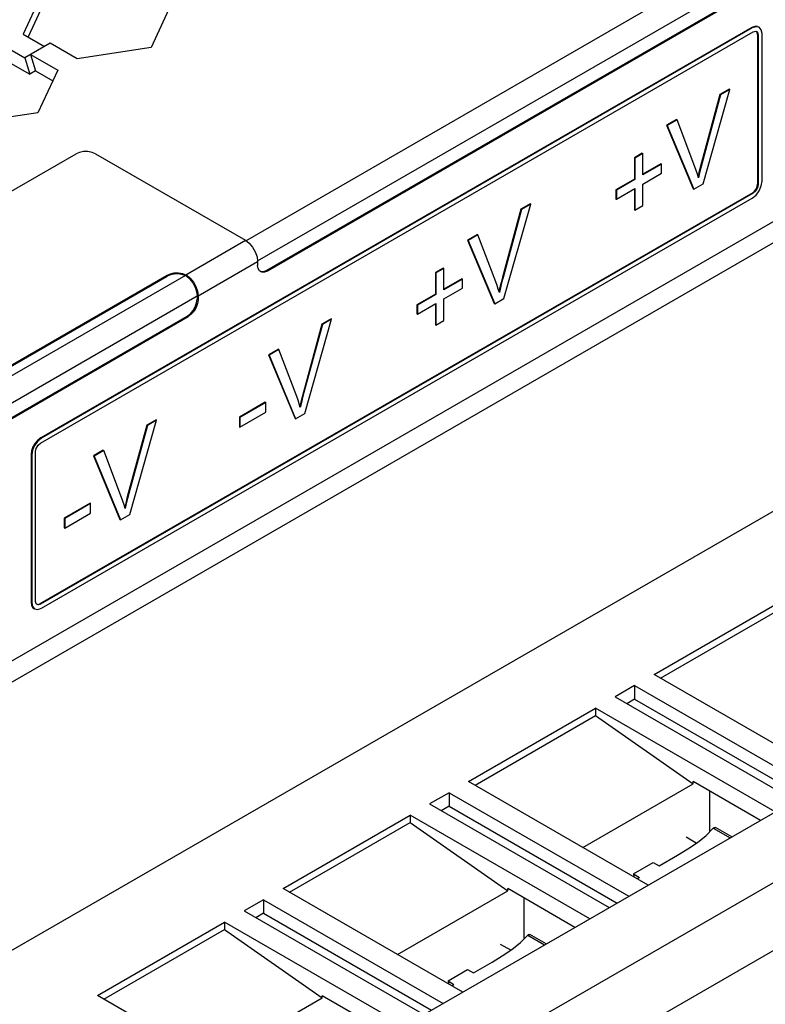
# Model space of a CAD drawing. Header units: inches. Extents: x 0 to 179, y 0 to 133.
# Tile 9 of 12: x 126 to 153, y 31 to 67. Entities that reach past the tile are written whole.
import ezdxf

# ---------------------------------------------------------------- set-up
doc = ezdxf.new("R2010")
doc.units = ezdxf.units.IN
doc.header["$MEASUREMENT"] = 0

msp = doc.modelspace()

# ---------------------------------------------------------------- linework, layer by layer
at = {"color": 3, "linetype": 'Continuous'}
for p, q in [((134.443, 58.646), (164.963, 76.267)), ((134.867, 57.912), (164.963, 75.288)), ((127.103, 67.671), (126.386, 66.125)), ((131.739, 67.198), (131.022, 65.653)), ((126.386, 66.125), (127.153, 65.682)), ((125.679, 65.717), (126.446, 65.274)), ((127.365, 65.804), (126.446, 65.274)), ((128.345, 65.239), (127.365, 65.804)), ((131.022, 65.653), (128.345, 65.239)), ((126.658, 65.396), (127.638, 64.831)), ((127.638, 64.831), (126.921, 63.285)), ((126.921, 63.285), (124.244, 62.871)), ((154.392, 59.06), (99.839, 27.564)), ((108.188, 43.489), (132.282, 57.399)), ((108.598, 42.745), (132.684, 56.651))]:
    msp.add_line(p, q, dxfattribs=at)
at = {"color": 7, "linetype": 'Continuous'}
for p, q in [((162.842, 73.532), (135.194, 57.57)), ((162.877, 73.512), (135.229, 57.549)), ((127.103, 67.181), (126.573, 66.038)), ((152.766, 66.367), (127.027, 51.507)), ((152.766, 66.367), (152.787, 66.355)), ((153.016, 66.392), (153.037, 66.38)), ((127.013, 51.311), (152.822, 66.212)), ((152.787, 66.355), (127.048, 51.495)), ((152.822, 66.212), (152.911, 66.236)), ((152.911, 66.236), (152.947, 66.224)), ((152.978, 66.122), (152.999, 66.11)), ((152.978, 66.122), (152.978, 60.693)), ((152.999, 66.11), (152.999, 60.68)), ((153.14, 60.803), (153.14, 66.151)), ((126.658, 65.396), (126.834, 64.805)), ((125.679, 65.227), (126.622, 64.682)), ((126.446, 65.274), (126.622, 64.682)), ((106.875, 32.401), (162.877, 64.734)), ((126.834, 64.805), (126.622, 64.682)), ((126.834, 64.805), (127.459, 64.444)), ((151.615, 63.947), (150.946, 61.485)), ((151.636, 63.935), (150.967, 61.473)), ((151.001, 60.711), (151.97, 64.128)), ((151.949, 64.14), (151.615, 63.947)), ((151.615, 63.947), (151.636, 63.935)), ((151.97, 64.128), (151.636, 63.935)), ((151.949, 64.14), (151.97, 64.128)), ((150.04, 63.038), (149.685, 62.833)), ((149.685, 62.833), (149.706, 62.821)), ((149.685, 62.833), (150.644, 60.529)), ((150.061, 63.026), (149.706, 62.821)), ((149.706, 62.821), (150.665, 60.517)), ((150.04, 63.038), (150.061, 63.026)), ((150.704, 61.321), (150.061, 63.026)), ((100.652, 45.833), (128.3, 61.795)), ((129.007, 61.795), (134.434, 58.662)), ((148.804, 61.818), (148.517, 61.652)), ((148.825, 61.805), (148.538, 61.64)), ((148.804, 61.818), (148.825, 61.805)), ((148.825, 61.028), (148.825, 61.805)), ((148.517, 61.652), (148.538, 61.64)), ((148.517, 61.652), (148.517, 60.874)), ((148.538, 61.64), (148.538, 60.862)), ((149.477, 61.429), (148.825, 61.052)), ((149.499, 61.417), (148.825, 61.028)), ((149.477, 61.429), (149.499, 61.417)), ((149.499, 61.089), (149.499, 61.417)), ((150.946, 61.485), (150.967, 61.473)), ((148.825, 60.7), (149.499, 61.089)), ((150.834, 60.928), (150.796, 61.054)), ((150.852, 61.117), (150.82, 60.974)), ((148.517, 60.874), (147.843, 60.485)), ((148.538, 60.862), (147.864, 60.473)), ((148.517, 60.874), (148.538, 60.862)), ((148.825, 59.917), (148.825, 60.7)), ((150.665, 60.517), (151.001, 60.711)), ((152.978, 60.693), (152.999, 60.68)), ((153.113, 60.631), (153.14, 60.803)), ((152.801, 60.386), (126.992, 45.486)), ((152.822, 60.374), (127.013, 45.473)), ((147.843, 60.485), (147.864, 60.473)), ((147.843, 60.485), (147.843, 60.158)), ((147.864, 60.146), (148.538, 60.534)), ((147.864, 60.473), (147.864, 60.146)), ((148.517, 60.522), (148.517, 59.763)), ((148.538, 60.534), (148.538, 59.751)), ((150.644, 60.529), (150.665, 60.517)), ((152.787, 60.191), (152.922, 60.3)), ((152.801, 60.386), (152.822, 60.374)), ((127.048, 45.33), (152.787, 60.191)), ((143.794, 56.55), (144.763, 59.967)), ((144.742, 59.98), (144.408, 59.787)), ((144.763, 59.967), (144.429, 59.774)), ((144.742, 59.98), (144.763, 59.967)), ((147.843, 60.158), (147.864, 60.146)), ((144.408, 59.787), (143.739, 57.325)), ((144.429, 59.774), (143.761, 57.312)), ((144.408, 59.787), (144.429, 59.774)), ((148.517, 59.763), (148.538, 59.751)), ((148.538, 59.751), (148.825, 59.917)), ((142.833, 58.877), (142.478, 58.672)), ((142.833, 58.877), (142.854, 58.865)), ((132.276, 57.416), (134.434, 58.662)), ((142.478, 58.672), (142.499, 58.66)), ((142.478, 58.672), (143.437, 56.368)), ((142.854, 58.865), (142.499, 58.66)), ((142.499, 58.66), (143.458, 56.356)), ((143.497, 57.16), (142.854, 58.865)), ((132.719, 56.651), (134.876, 57.896)), ((134.876, 57.896), (134.876, 57.753)), ((131.6, 57.399), (131.719, 57.45)), ((132.151, 57.46), (132.276, 57.416)), ((134.893, 57.637), (134.876, 57.753)), ((135.022, 57.507), (134.979, 57.525)), ((134.986, 57.528), (135.085, 57.527)), ((135.12, 57.506), (135.022, 57.507)), ((135.085, 57.527), (135.194, 57.57)), ((135.229, 57.549), (135.12, 57.506)), ((135.229, 57.549), (135.194, 57.57)), ((141.597, 57.657), (141.31, 57.491)), ((141.31, 57.491), (141.331, 57.479)), ((141.31, 57.491), (141.31, 56.713)), ((141.618, 57.645), (141.331, 57.479)), ((141.331, 57.479), (141.331, 56.701)), ((141.597, 57.657), (141.618, 57.645)), ((141.618, 56.867), (141.618, 57.645)), ((108.195, 43.886), (131.6, 57.399)), ((108.195, 43.846), (131.6, 57.358)), ((131.715, 57.408), (131.6, 57.358)), ((131.6, 57.358), (131.6, 57.399)), ((132.256, 57.384), (132.132, 57.424)), ((132.282, 57.371), (132.256, 57.384)), ((132.276, 57.416), (132.292, 57.407)), ((132.307, 57.355), (132.282, 57.371)), ((132.292, 57.407), (132.307, 57.398)), ((132.307, 57.355), (132.307, 57.398)), ((142.271, 57.268), (141.618, 56.891)), ((142.292, 57.256), (141.618, 56.867)), ((142.271, 57.268), (142.292, 57.256)), ((142.292, 56.928), (142.292, 57.256)), ((143.739, 57.325), (143.761, 57.312)), ((132.666, 56.803), (132.684, 56.651)), ((141.618, 56.539), (142.292, 56.928)), ((143.627, 56.767), (143.589, 56.893)), ((143.645, 56.956), (143.613, 56.813)), ((132.667, 56.393), (132.684, 56.529)), ((132.684, 56.651), (132.684, 56.529)), ((132.719, 56.508), (132.684, 56.529)), ((132.719, 56.508), (132.702, 56.372)), ((132.719, 56.651), (132.719, 56.508)), ((141.31, 56.713), (140.636, 56.325)), ((141.331, 56.701), (140.658, 56.312)), ((140.658, 55.985), (141.331, 56.374)), ((141.31, 56.713), (141.331, 56.701)), ((141.331, 56.374), (141.331, 55.59)), ((141.618, 55.756), (141.618, 56.539)), ((143.458, 56.356), (143.794, 56.55)), ((140.636, 56.325), (140.658, 56.312)), ((140.636, 56.325), (140.636, 55.997)), ((140.658, 56.312), (140.658, 55.985)), ((141.31, 56.361), (141.31, 55.602)), ((143.437, 56.368), (143.458, 56.356)), ((108.925, 42.403), (132.33, 55.916)), ((108.961, 42.383), (132.366, 55.896)), ((132.33, 55.916), (132.44, 55.999)), ((132.366, 55.896), (132.33, 55.916)), ((132.475, 55.979), (132.366, 55.896)), ((136.587, 52.389), (137.556, 55.806)), ((137.535, 55.819), (137.201, 55.626)), ((137.556, 55.806), (137.222, 55.613)), ((137.535, 55.819), (137.556, 55.806)), ((140.636, 55.997), (140.658, 55.985)), ((141.331, 55.59), (141.618, 55.756)), ((137.201, 55.626), (136.532, 53.164)), ((137.222, 55.613), (136.554, 53.151)), ((137.201, 55.626), (137.222, 55.613)), ((141.31, 55.602), (141.331, 55.59)), ((135.626, 54.716), (135.271, 54.512)), ((135.647, 54.704), (135.293, 54.499)), ((135.626, 54.716), (135.647, 54.704)), ((136.29, 52.999), (135.647, 54.704)), ((135.271, 54.512), (135.293, 54.499)), ((135.271, 54.512), (136.23, 52.208)), ((135.293, 54.499), (136.252, 52.195)), ((136.532, 53.164), (136.554, 53.151)), ((135.148, 52.793), (134.215, 52.254)), ((135.169, 52.781), (134.236, 52.242)), ((135.148, 52.793), (135.169, 52.781)), ((135.169, 52.428), (135.169, 52.781)), ((136.42, 52.607), (136.383, 52.732)), ((136.438, 52.795), (136.407, 52.652)), ((110.554, 24.031), (159.698, 52.404)), ((130.248, 48.729), (131.217, 52.147)), ((131.196, 52.159), (130.862, 51.966)), ((131.217, 52.147), (130.883, 51.954)), ((131.196, 52.159), (131.217, 52.147)), ((134.215, 52.254), (134.236, 52.242)), ((134.215, 52.254), (134.215, 51.901)), ((134.236, 51.889), (135.169, 52.428)), ((134.236, 52.242), (134.236, 51.889)), ((136.23, 52.208), (136.252, 52.195)), ((136.252, 52.195), (136.587, 52.389)), ((130.862, 51.966), (130.193, 49.504)), ((130.883, 51.954), (130.215, 49.492)), ((130.862, 51.966), (130.883, 51.954)), ((134.215, 51.901), (134.236, 51.889)), ((127.027, 51.507), (127.048, 51.495)), ((126.819, 51.309), (126.741, 51.174)), ((129.287, 51.056), (128.932, 50.852)), ((129.308, 51.044), (128.954, 50.84)), ((129.287, 51.056), (129.308, 51.044)), ((129.951, 49.34), (129.308, 51.044)), ((126.673, 50.895), (126.695, 50.883)), ((126.673, 50.895), (126.673, 45.547)), ((126.695, 50.883), (126.695, 45.535)), ((126.836, 45.575), (126.836, 51.005)), ((128.932, 50.852), (128.954, 50.84)), ((128.932, 50.852), (129.891, 48.548)), ((128.954, 50.84), (129.912, 48.535)), ((130.193, 49.504), (130.215, 49.492)), ((128.809, 49.133), (127.876, 48.594)), ((128.83, 49.121), (127.897, 48.582)), ((128.809, 49.133), (128.83, 49.121)), ((128.83, 48.768), (128.83, 49.121)), ((130.081, 48.947), (130.043, 49.072)), ((130.099, 49.135), (130.068, 48.993)), ((127.876, 48.594), (127.897, 48.582)), ((127.876, 48.594), (127.876, 48.242)), ((127.897, 48.229), (128.83, 48.768)), ((127.897, 48.582), (127.897, 48.229)), ((129.891, 48.548), (129.912, 48.535)), ((129.912, 48.535), (130.248, 48.729)), ((127.876, 48.242), (127.897, 48.229)), ((169.951, 47.382), (120.808, 19.009)), ((172.143, 46.117), (123, 17.744)), ((126.673, 45.547), (126.695, 45.535)), ((126.777, 45.318), (126.798, 45.306)), ((126.86, 45.487), (126.836, 45.575)), ((126.888, 45.461), (126.86, 45.487)), ((126.924, 45.462), (126.992, 45.486)), ((126.992, 45.486), (127.013, 45.473)), ((149.233, 42.932), (153.829, 45.586)), ((149.465, 42.798), (153.829, 45.318)), ((124.06, 15.907), (173.204, 44.28)), ((155.738, 39.176), (149.233, 42.932)), ((148.526, 42.524), (147.819, 42.116)), ((148.526, 42.524), (155.031, 38.768)), ((148.526, 42.524), (148.526, 42.034)), ((147.819, 42.116), (154.324, 38.36)), ((148.526, 42.034), (148.243, 41.871)), ((148.526, 42.034), (154.607, 38.523)), ((142.516, 39.054), (147.112, 41.708)), ((142.748, 38.92), (147.112, 41.44)), ((153.617, 37.952), (147.112, 41.708)), ((147.112, 41.708), (147.112, 41.44)), ((147.112, 41.44), (150.647, 38.969)), ((149.021, 35.298), (142.516, 39.054)), ((146.655, 36.664), (150.647, 38.969)), ((153.08, 37.642), (150.647, 39.046)), ((150.647, 38.969), (150.647, 39.046)), ((141.809, 38.646), (141.101, 38.237)), ((141.809, 38.646), (148.314, 34.89)), ((141.809, 38.646), (141.809, 38.156)), ((151.248, 37.233), (151.248, 38.699)), ((141.101, 38.237), (147.607, 34.482)), ((135.798, 35.176), (140.394, 37.829)), ((146.9, 34.073), (140.394, 37.829)), ((140.394, 37.829), (140.394, 37.561)), ((141.809, 38.156), (141.526, 37.993)), ((141.809, 38.156), (147.89, 34.645)), ((136.03, 35.042), (140.394, 37.561)), ((140.394, 37.561), (143.93, 35.091)), ((151.373, 37.358), (151.981, 37.007)), ((152.04, 37.041), (151.454, 37.38)), ((150.757, 36.817), (150.391, 37.028)), ((150.081, 36.382), (150.451, 36.609)), ((148.49, 35.701), (149.197, 36.113)), ((149.197, 36.113), (149.409, 35.99)), ((149.409, 35.99), (150.081, 36.382)), ((148.49, 35.701), (148.702, 35.578)), ((148.49, 35.701), (148.5, 35.599)), ((148.619, 35.53), (148.702, 35.578)), ((142.304, 31.42), (135.798, 35.176)), ((139.937, 32.786), (143.93, 35.091)), ((146.363, 33.763), (143.93, 35.168)), ((143.93, 35.091), (143.93, 35.168)), ((135.091, 34.767), (134.384, 34.359)), ((135.091, 34.767), (141.596, 31.012)), ((135.091, 34.767), (135.091, 34.277)), ((144.531, 33.355), (144.531, 34.821)), ((134.384, 34.359), (140.889, 30.603)), ((135.091, 34.277), (134.808, 34.114)), ((135.091, 34.277), (141.172, 30.767)), ((129.081, 31.297), (133.677, 33.951)), ((140.182, 30.195), (133.677, 33.951)), ((133.677, 33.951), (133.677, 33.683)), ((129.313, 31.163), (133.677, 33.683)), ((133.677, 33.683), (137.212, 31.213)), ((144.656, 33.48), (145.264, 33.129)), ((145.323, 33.163), (144.737, 33.501)), ((144.039, 32.939), (143.674, 33.15)), ((142.692, 32.112), (143.363, 32.503)), ((143.363, 32.503), (143.733, 32.731)), ((141.773, 31.822), (142.48, 32.234)), ((142.48, 32.234), (142.692, 32.112)), ((141.773, 31.822), (141.985, 31.7)), ((141.773, 31.822), (141.783, 31.72)), ((141.902, 31.652), (141.985, 31.7)), ((135.586, 27.542), (129.081, 31.297)), ((133.22, 28.908), (137.212, 31.213)), ((139.645, 29.885), (137.212, 31.29)), ((137.212, 31.213), (137.212, 31.29))]:
    msp.add_line(p, q, dxfattribs=at)
for points in [[(152.973, 66.409), (152.875, 66.41), (152.766, 66.367)], [(153.037, 66.38), (152.922, 66.402), (152.787, 66.355)], [(153.14, 66.151), (153.113, 66.292), (153.037, 66.38)], [(152.978, 66.122), (152.964, 66.193), (152.941, 66.219)], [(152.947, 66.224), (152.975, 66.199), (152.999, 66.11)], [(129.007, 61.795), (128.88, 61.848), (128.732, 61.876), (128.575, 61.876), (128.426, 61.848), (128.3, 61.795)], [(150.967, 61.473), (150.917, 61.285), (150.873, 61.103), (150.834, 60.928)], [(150.946, 61.485), (150.897, 61.299), (150.852, 61.117)], [(150.796, 61.054), (150.753, 61.185), (150.704, 61.321)], [(152.801, 60.386), (152.869, 60.441), (152.926, 60.518), (152.964, 60.607), (152.978, 60.693)], [(152.999, 60.68), (152.975, 60.565), (152.911, 60.453), (152.822, 60.374)], [(152.922, 60.3), (153.037, 60.454), (153.113, 60.631)], [(134.434, 58.662), (134.57, 58.558), (134.694, 58.414), (134.791, 58.245), (134.854, 58.066), (134.876, 57.896)], [(132.132, 57.424), (131.992, 57.442), (131.85, 57.437), (131.715, 57.408)], [(131.719, 57.45), (131.859, 57.479), (132.007, 57.482), (132.151, 57.46)], [(134.979, 57.525), (134.943, 57.552), (134.893, 57.637)], [(132.307, 57.398), (132.436, 57.291), (132.551, 57.149), (132.642, 56.985), (132.699, 56.814), (132.719, 56.651)], [(132.307, 57.355), (132.426, 57.251), (132.531, 57.116), (132.613, 56.962), (132.666, 56.803)], [(143.589, 56.893), (143.546, 57.024), (143.497, 57.16)], [(143.761, 57.312), (143.711, 57.124), (143.666, 56.942), (143.627, 56.767)], [(143.739, 57.325), (143.69, 57.138), (143.645, 56.956)], [(132.44, 55.999), (132.538, 56.114), (132.616, 56.25), (132.667, 56.393)], [(132.702, 56.372), (132.652, 56.229), (132.573, 56.094), (132.475, 55.979)], [(136.532, 53.164), (136.483, 52.977), (136.438, 52.795)], [(136.383, 52.732), (136.339, 52.863), (136.29, 52.999)], [(136.554, 53.151), (136.504, 52.963), (136.459, 52.781), (136.42, 52.607)], [(127.048, 51.495), (126.913, 51.386), (126.798, 51.231), (126.722, 51.054), (126.695, 50.883)], [(127.027, 51.507), (126.918, 51.424), (126.819, 51.309)], [(126.741, 51.174), (126.691, 51.031), (126.673, 50.895)], [(126.836, 51.005), (126.86, 51.121), (126.924, 51.233), (127.013, 51.311)], [(130.043, 49.072), (130, 49.204), (129.951, 49.34)], [(130.215, 49.492), (130.165, 49.303), (130.12, 49.121), (130.081, 48.947)], [(130.193, 49.504), (130.144, 49.317), (130.099, 49.135)], [(126.673, 45.547), (126.691, 45.431), (126.741, 45.346), (126.777, 45.318)], [(126.695, 45.535), (126.722, 45.394), (126.798, 45.306)], [(126.798, 45.306), (126.913, 45.283), (127.048, 45.33)], [(127.013, 45.473), (126.924, 45.45), (126.888, 45.461)], [(150.451, 36.609), (150.798, 36.845), (151.11, 37.095), (151.373, 37.358)], [(151.373, 37.358), (151.4, 37.38), (151.427, 37.387), (151.454, 37.38)], [(143.733, 32.731), (144.08, 32.967), (144.392, 33.216), (144.656, 33.48)], [(144.656, 33.48), (144.682, 33.502), (144.71, 33.509), (144.737, 33.501)]]:
    msp.add_lwpolyline(points, dxfattribs=at)

doc.saveas('drawing.dxf')
